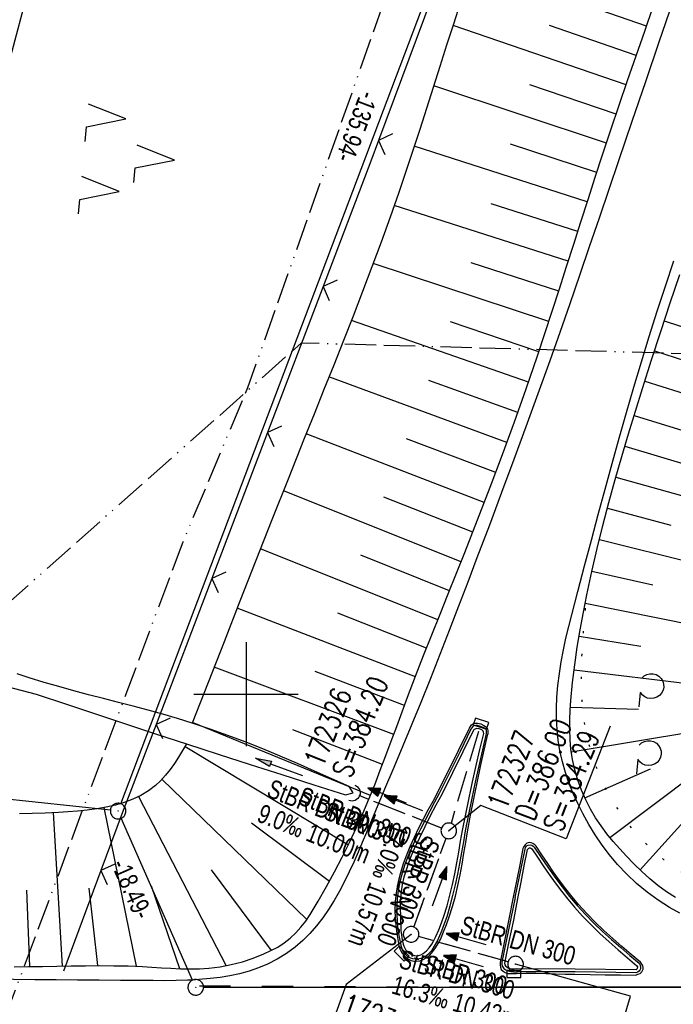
# Model space of a CAD drawing. Extents: x 508935 to 509681, y 453001 to 454023.
# Tile 15 of 36: x 509178 to 509241, y 453470 to 453565. Entities that reach past the tile are written whole.
import ezdxf

# ---------------------------------------------------------------- set-up
doc = ezdxf.new("R2010")
doc.units = 0
doc.header["$LTSCALE"] = 10
doc.header["$MEASUREMENT"] = 0
for name, pattern in [('ACAD_ISO13W100', [36, 12, -3, 12, -3, 0, -3, 0, -3]), ('AUSGEZOGEN', [0]), ('LT00', [0]), ('LT02', [0.4, 0.2, -0.2]), ('LT07', [0.22, 0.02, -0.2]), ('LT12', [0.4, 0.3, -0.1]), ('STRICHLINIE2', [0.375, 0.25, -0.125])]:
    doc.linetypes.add(name, pattern=pattern)
doc.layers.get('0').update_dxf_attribs({"linetype": 'LT00'})
for name, color, linetype in [('--EK_FBR', 1, 'LT00'), ('--EK_Halt-Pfeil', 4, 'LT00'), ('--EK_Haltung', 7, 'STRICHLINIE2'), ('--EK_Haltung-Text', 140, 'LT00'), ('--EK_Schacht-Text', 5, 'LT00'), ('--EL_DFK_AB_L', 21, 'LT00'), ('--EL_DFK_AB_P', 7, 'LT00'), ('--EL_Halt-Pfeil', 4, 'LT00'), ('--EL_Haltung', 182, 'STRICHLINIE2'), ('--EL_Haltung-Text', 182, 'LT00'), ('ABSTAND', 8, 'LT00'), ('DFK_AB_L', 21, 'LT00'), ('DFK_AB_P', 7, 'LT00'), ('DFK_KATASTER', 250, 'LT00'), ('DFK_NUTZUNG', 250, 'LT00'), ('DL', 182, 'LT12'), ('DL_PFEIL', 201, 'LT00'), ('DL_TEXT', 182, 'LT00'), ('GASLTG', 250, 'ACAD_ISO13W100'), ('GEHOELZ_SYMB', 252, 'Continuous'), ('PFEIL', 140, 'AUSGEZOGEN'), ('V118_AFBR_BAB', 250, 'LT00'), ('V118_BOESCH', 250, 'LT00'), ('V118_BOSCHUNG', 250, 'LT00'), ('V118_GEHOELZ', 250, 'LT07'), ('V118_GRABEN', 250, 'LT00'), ('V118_H_BORD', 8, 'LT00'), ('V118_KA_PRUF', 182, 'LT00'), ('V118_LD_MARK', 250, 'LT00'), ('V118_LG_MARK', 250, 'LT02'), ('V118_RASTER', 250, 'LT00'), ('V118_RINNE', 182, 'LT00'), ('V118_SINKK', 182, 'LT00'), ('V118_UK_DURCH', 182, 'LT00'), ('V118_ZAUN', 40, 'LT00')]:
    doc.layers.add(name, color=color, linetype=linetype)
doc.styles.add('Haltungsbeschriftung', font='ARIAL.TTF', dxfattribs={"width": 0.75})
doc.styles.add('schachtbeschriftung', font='romans.shx', dxfattribs={"width": 0.75, "height": 2})
doc.styles.get("Standard").update_dxf_attribs({"font": 'ARIAL.TTF'})

# ---------------------------------------------------------------- blocks, each defined once
blk = doc.blocks.new('SYMB0003')
at = {"color": 0, "linetype": 'ByBlock'}
for p, q in [((-0.015712, 0), (0.010166, 0.012015)), ((0, -0.021257), (-0.015712, 0)), ((0.010166, 0.012015), (0, -0.021257))]:
    blk.add_line(p, q, dxfattribs=at)
for points in [[(-0.031395, 0.499013), (-0.093691, 0.491144), (-0.154509, 0.475528), (-0.21289, 0.452414), (-0.267913, 0.422164), (-0.318712, 0.385257), (-0.364484, 0.342274), (-0.404509, 0.293893), (-0.438154, 0.240877), (-0.464888, 0.184062), (-0.484292, 0.124345), (-0.496058, 0.062667), (-0.5, 0)], [(-0.5, 0), (-0.496058, -0.062667), (-0.484292, -0.124345), (-0.464888, -0.184062), (-0.438154, -0.240877), (-0.404509, -0.293893), (-0.364485, -0.342274), (-0.318712, -0.385257), (-0.267914, -0.422164), (-0.21289, -0.452414), (-0.154509, -0.475529), (-0.093691, -0.491144), (-0.031395, -0.499014), (0.031395, -0.499014)], [(0.5, 0), (0.496057, 0.062667), (0.484292, 0.124345), (0.464888, 0.184062), (0.438153, 0.240877), (0.404509, 0.293893), (0.364484, 0.342274), (0.318712, 0.385257), (0.267913, 0.422164), (0.21289, 0.452414), (0.154509, 0.475528), (0.093691, 0.491144), (0.031395, 0.499013), (-0.031395, 0.499013)], [(0.031395, -0.499014), (0.093691, -0.491144), (0.154509, -0.475529), (0.21289, -0.452414), (0.267914, -0.422164), (0.318712, -0.385257), (0.364485, -0.342274), (0.404509, -0.293893), (0.438154, -0.240877), (0.464889, -0.184062), (0.484292, -0.124345), (0.496058, -0.062667), (0.5, 0)]]:
    blk.add_lwpolyline(points, dxfattribs=at)
blk = doc.blocks.new('SYMB7221')
at = {"color": 0, "linetype": 'ByBlock'}
for p, q in [((0, 0.435), (-0.11, 0.065)), ((0.11, 0.065), (0, 0.435)), ((0.25, 0.065), (0.11, 0.065)), ((-0.35, -0.065), (-0.46, -0.435)), ((0.35, -0.065), (0.24, -0.435))]:
    blk.add_line(p, q, dxfattribs=at)
for points in [[(-0.1, -0.435), (-0.24, -0.435), (-0.35, -0.065)], [(0.6, -0.435), (0.46, -0.435), (0.35, -0.065)]]:
    blk.add_lwpolyline(points, dxfattribs=at)
blk = doc.blocks.new('Pfreil3')
at = {"layer": 'PFEIL'}
blk.add_hatch(color=256, dxfattribs=at).paths.add_polyline_path([(-1.549, 0.273), (-1.549, -0.273), (0, 0)])
for p, q in [((-1.549, 0), (-4.831, 0)), ((-1.549, -0.273), (-1.549, 0.273)), ((-1.549, 0.273), (0, 0)), ((0, 0), (-1.549, -0.273))]:
    blk.add_line(p, q, dxfattribs=at)
blk = doc.blocks.new('GEHOELZ_SYMB')
at = {"layer": 'GEHOELZ_SYMB'}
blk.add_line((0, 0), (1.4, 0), dxfattribs=at)
blk.add_lwpolyline([(-1.388, 0.017), (-1.612, 0.221), (-1.778, 0.474), (-1.876, 0.761), (-1.898, 1.063), (-1.844, 1.361), (-1.718, 1.636), (-1.526, 1.87), (-1.282, 2.05), (-1, 2.162), (-0.7, 2.2), (-0.4, 2.162), (-0.118, 2.05), (0.126, 1.87), (0.318, 1.636), (0.444, 1.361), (0.498, 1.063), (0.476, 0.761), (0.378, 0.474), (0.212, 0.221), (-0.012, 0.017)], dxfattribs=at)
blk = doc.blocks.new('SYMB0652')
at = {"color": 0, "linetype": 'ByBlock'}
blk.add_lwpolyline([(-0.15, -0.075), (0.15, -0.075), (0.15, 0.075), (-0.15, 0.075), (-0.15, -0.075)], dxfattribs=at)
blk = doc.blocks.new('SYMB1107')
at = {"color": 0, "linetype": 'ByBlock'}
for points in [[(-0.2, 0), (-0.196157, 0.039018), (-0.184776, 0.076537), (-0.166294, 0.111114), (-0.141421, 0.141421), (-0.111114, 0.166294), (-0.076537, 0.184776), (-0.039018, 0.196157), (0, 0.2)], [(0, 0.2), (0.039018, 0.196157), (0.076537, 0.184776), (0.111114, 0.166294), (0.141421, 0.141421), (0.166294, 0.111114), (0.184776, 0.076537), (0.196157, 0.039018), (0.2, 0)]]:
    blk.add_lwpolyline(points, dxfattribs=at)
blk = doc.blocks.new('SYMB0024')
at = {"color": 0, "linetype": 'ByBlock'}
for p, q in [((-0.5, 0.5), (0, 0)), ((0, 0), (0.5, 0.5))]:
    blk.add_line(p, q, dxfattribs=at)
blk = doc.blocks.new('SYMB0070')
at = {"color": 0, "linetype": 'ByBlock'}
for p, q in [((-0.5, 0), (0.2, 0)), ((0.5, 0), (0.2, 0.1)), ((0.2, 0.1), (0.2, 0)), ((0.468, 0), (0.21, 0.086)), ((0.21, 0.086), (0.21, -0.086)), ((0.21, -0.086), (0.468, 0)), ((0.22, -0.072), (0.437, 0)), ((0.23, -0.058), (0.405, 0)), ((0.24, -0.045), (0.374, 0)), ((0.342, 0), (0.25, 0.031)), ((0.25, 0.031), (0.25, -0.031)), ((0.25, -0.031), (0.342, 0)), ((0.26, -0.017), (0.31, 0)), ((0.27, -0.003), (0.279, 0))]:
    blk.add_line(p, q, dxfattribs=at)
for points in [[(0.2, 0), (0.2, -0.1), (0.5, 0)], [(0.437, 0), (0.22, 0.072), (0.22, -0.072)], [(0.405, 0), (0.23, 0.058), (0.23, -0.058)], [(0.374, 0), (0.24, 0.045), (0.24, -0.045)], [(0.31, 0), (0.26, 0.017), (0.26, -0.017)], [(0.279, 0), (0.27, 0.003), (0.27, -0.003)]]:
    blk.add_lwpolyline(points, dxfattribs=at)

msp = doc.modelspace()

# ---------------------------------------------------------------- linework, layer by layer
at = {"layer": '--EK_FBR', "color": 2}
for points in [[(509240.944, 453566.39), (509239.647, 453562.591), (509238.349, 453558.793), (509237.054, 453554.993), (509235.761, 453551.193), (509234.829, 453548.446), (509233.898, 453545.698), (509232.965, 453542.951), (509232.027, 453540.206), (509231.083, 453537.464), (509230.129, 453534.724), (509229.164, 453531.989), (509228.031, 453528.829), (509226.881, 453525.675), (509225.718, 453522.525), (509224.545, 453519.379), (509223.364, 453516.235), (509222.177, 453513.093), (509221.296, 453510.768), (509220.412, 453508.445), (509219.52, 453506.125), (509218.619, 453503.81), (509217.706, 453501.499), (509216.779, 453499.196), (509215.925, 453497.115), (509215.06, 453495.039), (509214.188, 453492.965), (509213.312, 453490.892), (509212.435, 453488.816), (509211.561, 453486.735), (509211.161, 453485.779), (509210.757, 453484.825), (509210.342, 453483.876), (509209.912, 453482.935), (509209.46, 453482.006), (509208.98, 453481.092), (509208.467, 453480.195), (509207.916, 453479.32), (509207.361, 453478.525), (509206.765, 453477.759), (509206.126, 453477.029), (509205.442, 453476.344), (509204.711, 453475.711), (509203.872, 453475.095), (509202.984, 453474.552), (509202.055, 453474.082), (509201.183, 453473.721), (509200.288, 453473.419), (509199.374, 453473.17), (509198.447, 453472.969), (509197.511, 453472.812), (509196.57, 453472.693), (509195.473, 453472.596), (509194.861, 453472.562)], [(509241.671, 453478.987), (509240.671, 453479.534), (509239.57, 453480.228), (509238.513, 453480.993), (509237.507, 453481.824), (509236.554, 453482.716), (509235.658, 453483.663), (509234.897, 453484.567), (509234.185, 453485.51), (509233.521, 453486.488), (509232.903, 453487.497), (509232.33, 453488.534), (509231.849, 453489.496), (509231.408, 453490.477), (509231.012, 453491.476), (509230.666, 453492.492), (509230.375, 453493.523), (509230.144, 453494.568), (509229.982, 453495.585), (509229.875, 453496.61), (509229.821, 453497.64), (509229.816, 453498.671), (509229.856, 453499.701), (509229.95, 453500.847), (509230.089, 453501.987), (509230.269, 453503.121), (509230.482, 453504.251), (509230.724, 453505.377), (509230.989, 453506.5), (509231.27, 453507.62), (509231.562, 453508.737), (509231.858, 453509.854), (509232.512, 453512.32), (509233.165, 453514.783), (509233.819, 453517.243), (509234.478, 453519.698), (509235.145, 453522.149), (509235.825, 453524.595), (509236.519, 453527.036), (509237.233, 453529.473), (509237.968, 453531.906), (509238.723, 453534.335), (509239.494, 453536.76), (509240.278, 453539.182), (509241.072, 453541.601)]]:
    msp.add_lwpolyline(points, dxfattribs=at)
at = {"layer": '--EK_FBR'}
for points in [[(509221.465, 453496.728), (509221.557, 453496.899), (509221.664, 453497.05), (509221.799, 453497.161), (509221.999, 453497.22), (509222.219, 453497.221), (509222.542, 453497.145), (509222.842, 453496.996), (509222.983, 453496.9), (509223.105, 453496.788), (509223.19, 453496.658), (509223.228, 453496.506), (509223.228, 453496.34), (509223.21, 453496.167)], [(509218.393, 453490.567), (509219.337, 453492.454), (509221.465, 453496.728)], [(509218.671, 453476.463), (509218.965, 453477.176), (509219.249, 453477.891), (509219.515, 453478.612), (509219.835, 453479.606), (509220.111, 453480.613), (509220.35, 453481.63), (509220.561, 453482.657), (509220.752, 453483.69), (509220.929, 453484.726), (509221.102, 453485.764), (509221.277, 453486.801), (509221.562, 453488.374), (509221.867, 453489.94), (509222.188, 453491.501), (509222.522, 453493.059), (509222.864, 453494.614), (509223.21, 453496.167)], [(509218.393, 453490.567), (509217.925, 453489.713), (509217.461, 453488.857), (509217.006, 453487.996), (509216.566, 453487.128), (509216.143, 453486.25), (509215.743, 453485.359), (509215.404, 453484.538), (509215.096, 453483.704), (509214.827, 453482.859), (509214.606, 453482.001), (509214.44, 453481.132), (509214.328, 453480.139), (509214.296, 453479.139), (509214.344, 453478.141), (509214.406, 453477.575), (509214.487, 453477.012), (509214.581, 453476.451), (509214.681, 453475.89)], [(509227.87, 453485.398), (509227.719, 453485.544), (509227.55, 453485.669), (509227.371, 453485.744), (509227.18, 453485.761), (509226.971, 453485.691), (509226.796, 453485.551), (509226.677, 453485.383), (509226.583, 453485.198)], [(509226.583, 453485.198), (509226.279, 453483.632), (509225.973, 453482.067), (509225.664, 453480.502), (509225.246, 453478.419), (509224.824, 453476.337), (509224.398, 453474.256)], [(509237.882, 453474.262), (509236.988, 453475.014), (509236.1, 453475.77), (509235.224, 453476.537), (509234.363, 453477.318), (509233.525, 453478.118), (509232.714, 453478.943), (509231.937, 453479.798), (509231.304, 453480.552), (509230.695, 453481.327), (509230.106, 453482.12), (509229.533, 453482.927), (509228.972, 453483.745), (509228.419, 453484.57), (509227.87, 453485.398)], [(509214.681, 453475.89), (509214.752, 453475.627), (509214.849, 453475.376), (509214.993, 453475.141), (509215.171, 453474.925), (509215.396, 453474.702), (509215.651, 453474.523), (509215.867, 453474.432), (509216.098, 453474.38), (509216.336, 453474.366), (509216.676, 453474.412), (509217.002, 453474.523), (509217.302, 453474.687), (509217.649, 453474.962), (509217.948, 453475.291), (509218.209, 453475.66), (509218.446, 453476.055), (509218.671, 453476.463)], [(509224.398, 453474.256), (509224.404, 453474.011), (509224.435, 453473.782), (509224.514, 453473.586), (509224.676, 453473.419), (509224.897, 453473.292), (509225.147, 453473.184)], [(509237.417, 453473.038), (509237.635, 453473.108), (509237.834, 453473.201), (509237.995, 453473.339), (509238.072, 453473.464), (509238.119, 453473.606), (509238.13, 453473.751), (509238.087, 453473.931), (509237.996, 453474.099), (509237.882, 453474.262)], [(509194.861, 453472.562), (509194.376, 453472.536), (509193.278, 453472.505), (509192.181, 453472.496), (509191.083, 453472.5), (509189.985, 453472.511), (509187.934, 453472.529), (509185.883, 453472.542), (509183.832, 453472.555), (509181.781, 453472.57), (509179.73, 453472.59), (509177.68, 453472.616), (509175.629, 453472.653), (509173.579, 453472.703), (509172.21, 453472.744), (509170.841, 453472.786), (509169.472, 453472.824), (509168.28, 453472.851), (509167.088, 453472.872), (509165.896, 453472.892)], [(509225.147, 453473.184), (509225.459, 453473.179), (509225.717, 453473.183), (509225.974, 453473.19), (509226.909, 453473.206), (509227.843, 453473.204), (509228.778, 453473.188), (509229.713, 453473.163), (509230.647, 453473.135), (509231.582, 453473.108), (509233.041, 453473.077), (509234.5, 453473.057), (509235.958, 453473.046), (509237.417, 453473.038)]]:
    msp.add_lwpolyline(points, dxfattribs=at)
at = {"layer": '--EK_Haltung'}
for p, q in [((509218.772, 453487.153), (509210.857, 453490.262)), ((509216.108, 453477.649), (509219.213, 453486.174)), ((509225.163, 453474.293), (509216.572, 453476.739))]:
    msp.add_line(p, q, dxfattribs=at)
at = {"layer": '--EK_Schacht-Text', "flags": 128}
for points in [[(509234.959, 453496.922), (509230.748, 453486.108), (509222.549, 453489.3), (509219.47, 453486.879)], [(509215.851, 453476.944), (509209.601, 453472.142), (509206.568, 453463.693), (509217.664, 453459.884)], [(509233.695, 453460.14), (509236.917, 453471.021), (509225.884, 453474.087)]]:
    msp.add_lwpolyline(points, dxfattribs=at)
at = {"layer": '--EL_DFK_AB_L'}
for p, q in [((509187.986, 453489.481), (509235.575, 453615.217)), ((509194.868, 453472.546), (509188.023, 453488.094)), ((509261.36, 453471.85), (509195.92, 453471.859))]:
    msp.add_line(p, q, dxfattribs=at)
at = {"layer": '--EL_Haltung'}
for p, q in [((509218.772, 453487.153), (509210.857, 453490.262)), ((509216.108, 453477.649), (509219.213, 453486.174)), ((509225.163, 453474.293), (509216.572, 453476.739))]:
    msp.add_line(p, q, dxfattribs=at)
at = {"layer": 'DFK_AB_L'}
for p, q in [((509187.986, 453489.481), (509235.575, 453615.217)), ((509194.868, 453472.546), (509188.023, 453488.094)), ((509261.36, 453471.85), (509195.92, 453471.859))]:
    msp.add_line(p, q, dxfattribs=at)
at = {"layer": 'DFK_KATASTER'}
for p, q in [((509224.047, 453736.515), (509159.103, 453492.624)), ((509186.975, 453488.859), (509159.656, 453491.819))]:
    msp.add_line(p, q, dxfattribs=at)
at = {"layer": 'DL'}
for p, q in [((509222.328, 453496.419), (509219.685, 453487.596)), ((509218.772, 453487.153), (509210.857, 453490.262)), ((509216.108, 453477.649), (509219.213, 453486.174)), ((509225.163, 453474.293), (509216.572, 453476.739))]:
    msp.add_line(p, q, dxfattribs=at)
at = {"layer": 'GASLTG', "ltscale": 0.025, "flags": 128}
for points in [[(509459.381, 453949.112), (509450.196, 453919.851), (509421.354, 453829.736), (509387.428, 453752.089), (509387.146, 453749.694), (509386.64, 453747.986), (509386.112, 453746.637), (509385.69, 453745.92), (509384.192, 453743.857), (509374.905, 453735.128), (509347.994, 453710.57), (509336.988, 453701.015), (509323.699, 453693.585), (509283.734, 453672.575), (509252.459, 453655.66), (509248.049, 453653.587), (509245.293, 453652.332), (509242.734, 453646.853), (509241.025, 453642.694), (509234.184, 453624.446), (509228.881, 453610.741), (509200.148, 453529.409), (509193.921, 453514.6), (509160.389, 453424.952), (509155.129, 453408.751), (509155.364, 453404.525), (509170.116, 453341.463), (509176.159, 453307.482), (509192.318, 453255.421), (509195.121, 453180.839), (509226.667, 453135.573), (509237.824, 453121.89), (509240.237, 453119.271), (509241.217, 453115.745), (509239.948, 453112.701), (509210.115, 453054.132), (509209.855, 453053.623)], [(509262.216, 453532.122), (509205.306, 453533.712), (509165.045, 453498.004), (509134.504, 453499.266), (509068.027, 453501.84)]]:
    msp.add_lwpolyline(points, dxfattribs=at)
at = {"layer": 'V118_AFBR_BAB', "color": 0}
for points in [[(509240.944, 453566.39), (509239.647, 453562.591), (509238.349, 453558.793), (509237.054, 453554.993), (509235.761, 453551.193), (509234.829, 453548.446), (509233.898, 453545.698), (509232.965, 453542.951), (509232.027, 453540.206), (509231.083, 453537.464), (509230.129, 453534.724), (509229.164, 453531.989), (509228.031, 453528.829), (509226.881, 453525.675), (509225.718, 453522.525), (509224.545, 453519.379), (509223.364, 453516.235), (509222.177, 453513.093), (509221.296, 453510.768), (509220.412, 453508.445), (509219.52, 453506.125), (509218.619, 453503.81), (509217.706, 453501.499), (509216.779, 453499.196), (509215.925, 453497.115), (509215.06, 453495.039), (509214.188, 453492.965), (509213.312, 453490.892), (509212.435, 453488.816), (509211.561, 453486.735), (509211.161, 453485.779), (509210.757, 453484.825), (509210.342, 453483.876), (509209.912, 453482.935), (509209.46, 453482.006), (509208.98, 453481.092), (509208.467, 453480.195), (509207.916, 453479.32), (509207.361, 453478.525), (509206.765, 453477.759), (509206.126, 453477.029), (509205.442, 453476.344), (509204.711, 453475.711), (509203.872, 453475.095), (509202.984, 453474.552), (509202.055, 453474.082), (509201.183, 453473.721), (509200.288, 453473.419), (509199.374, 453473.17), (509198.447, 453472.969), (509197.511, 453472.812), (509196.57, 453472.693), (509195.473, 453472.596), (509194.861, 453472.562)], [(509241.671, 453478.987), (509240.671, 453479.534), (509239.57, 453480.228), (509238.513, 453480.993), (509237.507, 453481.824), (509236.554, 453482.716), (509235.658, 453483.663), (509234.897, 453484.567), (509234.185, 453485.51), (509233.521, 453486.488), (509232.903, 453487.497), (509232.33, 453488.534), (509231.849, 453489.496), (509231.408, 453490.477), (509231.012, 453491.476), (509230.666, 453492.492), (509230.375, 453493.523), (509230.144, 453494.568), (509229.982, 453495.585), (509229.875, 453496.61), (509229.821, 453497.64), (509229.816, 453498.671), (509229.856, 453499.701), (509229.95, 453500.847), (509230.089, 453501.987), (509230.269, 453503.121), (509230.482, 453504.251), (509230.724, 453505.377), (509230.989, 453506.5), (509231.27, 453507.62), (509231.562, 453508.737), (509231.858, 453509.854), (509232.512, 453512.32), (509233.165, 453514.783), (509233.819, 453517.243), (509234.478, 453519.698), (509235.145, 453522.149), (509235.825, 453524.595), (509236.519, 453527.036), (509237.233, 453529.473), (509237.968, 453531.906), (509238.723, 453534.335), (509239.494, 453536.76), (509240.278, 453539.182), (509241.072, 453541.601)]]:
    msp.add_lwpolyline(points, dxfattribs=at)
at = {"layer": 'V118_AFBR_BAB'}
for points in [[(509221.465, 453496.728), (509221.557, 453496.899), (509221.664, 453497.05), (509221.799, 453497.161), (509221.999, 453497.22), (509222.219, 453497.221), (509222.542, 453497.145), (509222.842, 453496.996), (509222.983, 453496.9), (509223.105, 453496.788), (509223.19, 453496.658), (509223.228, 453496.506), (509223.228, 453496.34), (509223.21, 453496.167)], [(509218.393, 453490.567), (509219.337, 453492.454), (509221.465, 453496.728)], [(509218.671, 453476.463), (509218.965, 453477.176), (509219.249, 453477.891), (509219.515, 453478.612), (509219.835, 453479.606), (509220.111, 453480.613), (509220.35, 453481.63), (509220.561, 453482.657), (509220.752, 453483.69), (509220.929, 453484.726), (509221.102, 453485.764), (509221.277, 453486.801), (509221.562, 453488.374), (509221.867, 453489.94), (509222.188, 453491.501), (509222.522, 453493.059), (509222.864, 453494.614), (509223.21, 453496.167)], [(509218.393, 453490.567), (509217.925, 453489.713), (509217.461, 453488.857), (509217.006, 453487.996), (509216.566, 453487.128), (509216.143, 453486.25), (509215.743, 453485.359), (509215.404, 453484.538), (509215.096, 453483.704), (509214.827, 453482.859), (509214.606, 453482.001), (509214.44, 453481.132), (509214.328, 453480.139), (509214.296, 453479.139), (509214.344, 453478.141), (509214.406, 453477.575), (509214.487, 453477.012), (509214.581, 453476.451), (509214.681, 453475.89)], [(509227.87, 453485.398), (509227.719, 453485.544), (509227.55, 453485.669), (509227.371, 453485.744), (509227.18, 453485.761), (509226.971, 453485.691), (509226.796, 453485.551), (509226.677, 453485.383), (509226.583, 453485.198)], [(509226.583, 453485.198), (509226.279, 453483.632), (509225.973, 453482.067), (509225.664, 453480.502), (509225.246, 453478.419), (509224.824, 453476.337), (509224.398, 453474.256)], [(509237.882, 453474.262), (509236.988, 453475.014), (509236.1, 453475.77), (509235.224, 453476.537), (509234.363, 453477.318), (509233.525, 453478.118), (509232.714, 453478.943), (509231.937, 453479.798), (509231.304, 453480.552), (509230.695, 453481.327), (509230.106, 453482.12), (509229.533, 453482.927), (509228.972, 453483.745), (509228.419, 453484.57), (509227.87, 453485.398)], [(509214.681, 453475.89), (509214.752, 453475.627), (509214.849, 453475.376), (509214.993, 453475.141), (509215.171, 453474.925), (509215.396, 453474.702), (509215.651, 453474.523), (509215.867, 453474.432), (509216.098, 453474.38), (509216.336, 453474.366), (509216.676, 453474.412), (509217.002, 453474.523), (509217.302, 453474.687), (509217.649, 453474.962), (509217.948, 453475.291), (509218.209, 453475.66), (509218.446, 453476.055), (509218.671, 453476.463)], [(509224.398, 453474.256), (509224.404, 453474.011), (509224.435, 453473.782), (509224.514, 453473.586), (509224.676, 453473.419), (509224.897, 453473.292), (509225.147, 453473.184)], [(509237.417, 453473.038), (509237.635, 453473.108), (509237.834, 453473.201), (509237.995, 453473.339), (509238.072, 453473.464), (509238.119, 453473.606), (509238.13, 453473.751), (509238.087, 453473.931), (509237.996, 453474.099), (509237.882, 453474.262)], [(509194.861, 453472.562), (509194.376, 453472.536), (509193.278, 453472.505), (509192.181, 453472.496), (509191.083, 453472.5), (509189.985, 453472.511), (509187.934, 453472.529), (509185.883, 453472.542), (509183.832, 453472.555), (509181.781, 453472.57), (509179.73, 453472.59), (509177.68, 453472.616), (509175.629, 453472.653), (509173.579, 453472.703), (509172.21, 453472.744), (509170.841, 453472.786), (509169.472, 453472.824), (509168.28, 453472.851), (509167.088, 453472.872), (509165.896, 453472.892)], [(509225.147, 453473.184), (509225.459, 453473.179), (509225.717, 453473.183), (509225.974, 453473.19), (509226.909, 453473.206), (509227.843, 453473.204), (509228.778, 453473.188), (509229.713, 453473.163), (509230.647, 453473.135), (509231.582, 453473.108), (509233.041, 453473.077), (509234.5, 453473.057), (509235.958, 453473.046), (509237.417, 453473.038)]]:
    msp.add_lwpolyline(points, dxfattribs=at)
at = {"layer": 'V118_BOESCH'}
for points in [[(509220.574, 453566.327), (509219.911, 453564.312), (509219.258, 453562.294), (509218.612, 453560.273), (509217.969, 453558.251), (509217.325, 453556.229), (509216.677, 453554.209), (509216.022, 453552.192), (509215.355, 453550.178), (509214.672, 453548.17), (509213.835, 453545.783), (509212.974, 453543.403), (509212.092, 453541.032), (509211.192, 453538.666), (509210.278, 453536.306), (509209.352, 453533.95), (509208.418, 453531.597), (509207.478, 453529.246), (509206.535, 453526.896), (509205.593, 453524.546), (509204.038, 453520.649), (509202.492, 453516.749), (509200.953, 453512.847), (509199.419, 453508.943), (509197.89, 453505.037), (509196.363, 453501.131), (509194.838, 453497.224)], [(509177.739, 453473.842), (509179.103, 453473.85), (509180.468, 453473.87), (509181.835, 453473.895), (509183.201, 453473.919), (509184.569, 453473.939), (509185.937, 453473.947), (509187.305, 453473.939), (509188.675, 453473.91), (509190.044, 453473.854), (509190.958, 453473.801), (509191.872, 453473.743), (509192.786, 453473.689), (509193.698, 453473.648), (509194.609, 453473.631), (509195.518, 453473.646), (509196.425, 453473.702), (509197.508, 453473.834), (509198.583, 453474.039), (509199.645, 453474.313), (509200.691, 453474.656), (509201.716, 453475.066), (509202.391, 453475.38), (509203.044, 453475.731), (509203.665, 453476.126), (509204.244, 453476.57), (509204.782, 453477.076), (509205.273, 453477.632), (509205.727, 453478.226), (509206.151, 453478.85), (509206.552, 453479.494), (509206.938, 453480.147), (509207.735, 453481.542), (509208.501, 453482.94), (509209.236, 453484.345), (509209.939, 453485.76), (509210.611, 453487.19), (509211.214, 453488.55), (509211.793, 453489.923), (509212.352, 453491.307), (509212.895, 453492.7), (509213.426, 453494.1), (509213.949, 453495.504), (509214.468, 453496.909), (509214.988, 453498.315), (509215.512, 453499.719), (509216.274, 453501.716), (509217.049, 453503.706), (509217.835, 453505.691), (509218.628, 453507.672), (509219.423, 453509.651), (509220.218, 453511.631), (509221.008, 453513.612), (509222.233, 453516.731), (509223.437, 453519.86), (509224.616, 453522.999), (509225.768, 453526.148), (509226.891, 453529.307), (509227.982, 453532.477), (509228.698, 453534.616), (509229.402, 453536.758), (509230.096, 453538.904), (509230.784, 453541.052), (509231.469, 453543.2), (509232.154, 453545.349), (509232.841, 453547.497), (509233.534, 453549.643), (509234.235, 453551.786), (509235.028, 453554.165), (509235.832, 453556.54), (509236.645, 453558.912), (509237.464, 453561.282), (509238.287, 453563.651), (509239.11, 453566.02)], [(509241.247, 453480.473), (509240.386, 453481.027), (509239.559, 453481.635), (509238.763, 453482.291), (509237.995, 453482.984), (509237.251, 453483.709), (509236.528, 453484.456), (509235.883, 453485.155), (509235.259, 453485.87), (509234.661, 453486.603), (509234.096, 453487.358), (509233.568, 453488.139), (509233.083, 453488.948), (509232.616, 453489.851), (509232.207, 453490.786), (509231.859, 453491.747), (509231.573, 453492.728), (509231.353, 453493.725), (509231.199, 453494.731), (509231.117, 453495.663), (509231.084, 453496.597), (509231.093, 453497.532), (509231.134, 453498.467), (509231.199, 453499.402), (509231.358, 453501.109), (509231.561, 453502.809), (509231.804, 453504.503), (509232.083, 453506.192), (509232.392, 453507.875), (509232.728, 453509.553), (509233.209, 453511.78), (509233.724, 453513.999), (509234.271, 453516.21), (509234.848, 453518.415), (509235.451, 453520.613), (509236.076, 453522.805), (509236.723, 453524.991), (509237.386, 453527.172), (509238.064, 453529.349), (509238.938, 453532.094), (509239.827, 453534.834), (509240.728, 453537.568), (509241.64, 453540.3)], [(509194.29, 453495.225), (509193.909, 453494.592), (509193.522, 453493.968), (509193.123, 453493.358), (509192.707, 453492.772), (509192.268, 453492.216), (509191.8, 453491.699), (509191.297, 453491.227), (509190.624, 453490.718), (509189.897, 453490.283), (509189.121, 453489.916), (509188.304, 453489.611), (509187.452, 453489.361), (509186.572, 453489.16), (509185.67, 453489.001), (509184.753, 453488.877), (509183.829, 453488.783), (509182.903, 453488.711), (509181.981, 453488.655), (509180.713, 453488.593), (509179.465, 453488.545), (509178.232, 453488.505)]]:
    msp.add_lwpolyline(points, dxfattribs=at)
at = {"layer": 'V118_BOSCHUNG'}
for p, q in [((509238.458, 453564.145), (509221.797, 453569.911)), ((509236.504, 453558.5), (509219.874, 453564.199)), ((509237.474, 453561.311), (509229.149, 453564.192)), ((509234.603, 453552.894), (509218.018, 453558.408)), ((509235.542, 453555.687), (509227.244, 453558.503)), ((509232.771, 453547.279), (509216.157, 453552.605)), ((509233.681, 453550.096), (509225.386, 453552.797)), ((509230.948, 453541.563), (509214.237, 453546.92)), ((509231.862, 453544.434), (509223.535, 453547.09)), ((509229.081, 453535.777), (509212.212, 453541.353)), ((509230.024, 453538.681), (509221.63, 453541.4)), ((509227.115, 453529.952), (509210.113, 453535.884)), ((509228.113, 453532.866), (509219.642, 453535.737)), ((509240.159, 453535.844), (509254.793, 453531.058)), ((509239.215, 453532.955), (509246.635, 453530.57)), ((509225.041, 453524.151), (509207.96, 453530.452)), ((509226.09, 453527.047), (509217.566, 453530.106)), ((509238.288, 453530.06), (509253.287, 453525.323)), ((509237.256, 453526.747), (509251.151, 453522.47)), ((509222.882, 453518.409), (509205.777, 453525.006)), ((509223.972, 453521.276), (509215.421, 453524.503)), ((509236.368, 453523.799), (509242.913, 453521.867)), ((509235.515, 453520.842), (509248.066, 453517.3)), ((509220.654, 453512.723), (509203.595, 453519.532)), ((509221.777, 453515.563), (509213.231, 453518.916)), ((509234.7, 453517.86), (509240.796, 453516.235)), ((509233.932, 453514.854), (509245.846, 453511.891)), ((509218.42, 453507.154), (509201.388, 453513.953)), ((509219.533, 453509.926), (509211.014, 453513.341)), ((509233.215, 453511.809), (509239.077, 453510.484)), ((509232.56, 453508.725), (509244.25, 453506.397)), ((509216.257, 453501.673), (509199.155, 453508.269)), ((509217.325, 453504.405), (509208.8, 453507.764)), ((509231.978, 453505.575), (509237.922, 453504.599)), ((509214.185, 453496.143), (509196.934, 453502.593)), ((509215.217, 453498.931), (509206.627, 453502.172)), ((509231.501, 453502.344), (509243.86, 453500.858)), ((509231.153, 453498.762), (509237.688, 453498.577)), ((509211.938, 453490.278), (509194.855, 453497.268)), ((509213.103, 453493.244), (509204.49, 453496.565)), ((509231.231, 453494.483), (509244.718, 453496.695)), ((509194.148, 453494.988), (509209.832, 453485.539)), ((509234.943, 453486.251), (509245.807, 453494.435)), ((509232.524, 453490.05), (509238.84, 453492.841)), ((509191.925, 453491.831), (509205.829, 453478.372)), ((509189.686, 453490.174), (509198.079, 453473.935)), ((509181.466, 453488.628), (509182.355, 453473.904)), ((509186.337, 453489.115), (509189.455, 453473.881)), ((509237.847, 453483.125), (509242.341, 453488.098)), ((509200.523, 453487.636), (509208.022, 453482.058)), ((509196.648, 453483.144), (509202.429, 453475.4)), ((509178.912, 453481.184), (509179.198, 453473.852)), ((509184.906, 453481.376), (509185.744, 453473.946)), ((509190.905, 453481.615), (509193.605, 453473.652))]:
    msp.add_line(p, q, dxfattribs=at)
at = {"layer": 'V118_GEHOELZ', "flags": 128}
msp.add_lwpolyline([(509271.526, 453474.578), (509269.382, 453475.02), (509267.237, 453475.466), (509265.094, 453475.919), (509262.951, 453476.382), (509260.809, 453476.86), (509258.669, 453477.356), (509256.53, 453477.873), (509254.394, 453478.415), (509252.259, 453478.986), (509250.127, 453479.588), (509249.073, 453479.9), (509248.024, 453480.227), (509246.982, 453480.573), (509245.952, 453480.945), (509244.938, 453481.349), (509243.942, 453481.789), (509242.969, 453482.272), (509242.022, 453482.803), (509241.104, 453483.388), (509240.122, 453484.108), (509239.184, 453484.895), (509238.294, 453485.746), (509237.454, 453486.655), (509236.667, 453487.616), (509235.936, 453488.625), (509235.263, 453489.676), (509234.653, 453490.763), (509234.107, 453491.882), (509233.63, 453493.027), (509233.222, 453494.193), (509232.889, 453495.374), (509232.658, 453496.414), (509232.482, 453497.461), (509232.353, 453498.513), (509232.268, 453499.568), (509232.221, 453500.626), (509232.208, 453501.685), (509232.223, 453502.743), (509232.266, 453503.881), (509232.331, 453505.018), (509232.414, 453506.153), (509232.511, 453507.287), (509232.617, 453508.42), (509232.728, 453509.553)], dxfattribs=at)
at = {"layer": 'V118_GRABEN'}
for p, q in [((509209.554, 453490.333), (509210.295, 453490.516)), ((509210.295, 453490.516), (509209.895, 453491.142))]:
    msp.add_line(p, q, dxfattribs=at)
for points in [[(509170.013, 453502.565), (509179.862, 453500.002), (509182.746, 453499.04), (509185.63, 453498.08), (509188.515, 453497.123), (509191.402, 453496.17), (509194.29, 453495.225), (509197.34, 453494.236), (509200.391, 453493.254), (509203.444, 453492.277), (509206.499, 453491.304), (509209.554, 453490.333)], [(509209.895, 453491.142), (509208.242, 453491.881), (509206.588, 453492.616), (509204.93, 453493.341), (509203.268, 453494.052), (509201.6, 453494.744), (509199.925, 453495.412), (509198.24, 453496.051), (509196.545, 453496.657), (509194.838, 453497.224), (509193.431, 453497.658), (509192.016, 453498.069), (509190.595, 453498.461), (509189.17, 453498.84), (509187.741, 453499.211), (509186.311, 453499.58), (509184.88, 453499.952), (509183.45, 453500.331), (509182.023, 453500.724), (509180.601, 453501.135), (509179.184, 453501.571), (509178.012, 453501.952)]]:
    msp.add_lwpolyline(points, dxfattribs=at)
at = {"layer": 'V118_H_BORD'}
for p, q in [((509221.856, 453496.548), (509218.794, 453490.378)), ((509231.599, 453473.617), (509226.001, 453473.647)), ((509237.449, 453473.542), (509231.599, 453473.617)), ((509237.53, 453473.619), (509237.449, 453473.542))]:
    msp.add_line(p, q, dxfattribs=at)
for points in [[(509218.794, 453490.378), (509218.24, 453489.35), (509217.693, 453488.318), (509217.158, 453487.277), (509216.642, 453486.222), (509216.152, 453485.15), (509215.867, 453484.479), (509215.601, 453483.801), (509215.362, 453483.114), (509215.158, 453482.42), (509214.996, 453481.719), (509214.884, 453481.012), (509214.834, 453480.459), (509214.811, 453479.902), (509214.809, 453479.342), (509214.819, 453478.779), (509214.836, 453478.214), (509214.851, 453477.764), (509214.875, 453477.315), (509214.918, 453476.871), (509214.989, 453476.434), (509215.099, 453476.007), (509215.167, 453475.812), (509215.248, 453475.62), (509215.355, 453475.424), (509215.493, 453475.256), (509215.645, 453475.145), (509215.816, 453475.055), (509215.992, 453474.975), (509216.172, 453474.914), (509216.355, 453474.887), (509216.575, 453474.912), (509216.791, 453474.989), (509216.996, 453475.101), (509217.324, 453475.356), (509217.601, 453475.661), (509217.836, 453476.002), (509218.039, 453476.367), (509218.222, 453476.745), (509218.506, 453477.393), (509218.763, 453478.043), (509218.995, 453478.697), (509219.306, 453479.694), (509219.579, 453480.705), (509219.82, 453481.728), (509220.036, 453482.759), (509220.234, 453483.797), (509220.422, 453484.839), (509220.606, 453485.882), (509220.794, 453486.924), (509221.095, 453488.489), (509221.416, 453490.046), (509221.754, 453491.598), (509222.104, 453493.145), (509222.461, 453494.689), (509222.823, 453496.232)], [(509222.823, 453496.232), (509222.81, 453496.345), (509222.774, 453496.445), (509222.711, 453496.516), (509222.629, 453496.573), (509222.388, 453496.675), (509222.135, 453496.692), (509221.991, 453496.65), (509221.921, 453496.604), (509221.856, 453496.548)], [(509224.858, 453474.185), (509225.281, 453476.247), (509225.7, 453478.31), (509226.112, 453480.375), (509226.418, 453481.942), (509226.72, 453483.51), (509227.02, 453485.078)], [(509227.02, 453485.078), (509227.124, 453485.18), (509227.164, 453485.218), (509227.21, 453485.243), (509227.287, 453485.24), (509227.362, 453485.211), (509227.432, 453485.171)], [(509227.432, 453485.171), (509227.986, 453484.341), (509228.544, 453483.514), (509229.109, 453482.694), (509229.687, 453481.884), (509230.28, 453481.089), (509230.893, 453480.31), (509231.529, 453479.553), (509232.316, 453478.686), (509233.137, 453477.848), (509233.985, 453477.035), (509234.855, 453476.241), (509235.741, 453475.462), (509236.639, 453474.693), (509237.542, 453473.928)], [(509226.001, 453473.647), (509225.736, 453473.616), (509225.476, 453473.616), (509225.226, 453473.675), (509225.083, 453473.753), (509224.97, 453473.864), (509224.899, 453474.015), (509224.858, 453474.185)], [(509237.542, 453473.928), (509237.575, 453473.839), (509237.585, 453473.752), (509237.565, 453473.685), (509237.53, 453473.619)]]:
    msp.add_lwpolyline(points, dxfattribs=at)
at = {"layer": 'V118_LD_MARK'}
msp.add_line((509244.808, 453471.923), (509224.182, 453471.886), dxfattribs=at)
at = {"layer": 'V118_LG_MARK', "ltscale": 1.5, "flags": 128}
msp.add_lwpolyline([(509195.523, 453472.009), (509211.894, 453471.934), (509224.182, 453471.886)], dxfattribs=at)
at = {"layer": 'V118_RASTER'}
for p, q in [((509199.999, 453505), (509199.999, 453495)), ((509194.997, 453500), (509204.997, 453500))]:
    msp.add_line(p, q, dxfattribs=at)
at = {"layer": 'V118_RINNE'}
msp.add_line((509225.833, 453480.469), (509226.814, 453485.135), dxfattribs=at)
for points in [[(509221.602, 453496.641), (509220.548, 453494.506), (509219.492, 453492.372), (509219.02, 453491.424), (509218.541, 453490.481), (509218.092, 453489.62), (509217.64, 453488.761), (509217.189, 453487.901), (509216.746, 453487.037), (509216.318, 453486.163), (509215.91, 453485.278), (509215.568, 453484.471), (509215.257, 453483.652), (509214.986, 453482.821), (509214.765, 453481.977), (509214.604, 453481.122), (509214.519, 453480.39), (509214.479, 453479.653), (509214.479, 453478.914), (509214.515, 453478.176), (509214.586, 453477.419), (509214.696, 453476.667), (509214.85, 453475.922), (509214.913, 453475.684), (509214.998, 453475.453), (509215.123, 453475.228), (509215.287, 453475.029), (509215.482, 453474.866), (509215.703, 453474.739), (509215.998, 453474.632), (509216.308, 453474.589), (509216.627, 453474.616), (509216.937, 453474.707), (509217.225, 453474.851), (509217.569, 453475.113), (509217.859, 453475.436), (509218.106, 453475.803), (509218.32, 453476.198), (509218.511, 453476.606), (509218.805, 453477.297), (509219.067, 453477.985), (509219.304, 453478.675), (509219.605, 453479.668), (509219.872, 453480.675), (509220.11, 453481.694), (509220.326, 453482.722), (509220.526, 453483.756), (509220.715, 453484.795), (509220.901, 453485.834), (509221.09, 453486.873), (509221.391, 453488.443), (509221.708, 453490.006), (509222.039, 453491.563), (509222.38, 453493.116), (509222.727, 453494.666), (509223.078, 453496.214)], [(509223.078, 453496.214), (509223.088, 453496.378), (509223.075, 453496.529), (509223.018, 453496.651), (509222.913, 453496.732), (509222.781, 453496.794), (509222.6, 453496.87), (509222.42, 453496.935), (509222.232, 453496.981), (509222.051, 453496.997), (509221.883, 453496.963), (509221.773, 453496.884), (509221.683, 453496.771), (509221.602, 453496.641)], [(509226.814, 453485.135), (509226.85, 453485.283), (509226.918, 453485.407), (509227, 453485.469), (509227.1, 453485.509), (509227.269, 453485.535), (509227.429, 453485.506), (509227.563, 453485.42), (509227.682, 453485.302)], [(509227.682, 453485.302), (509228.333, 453484.339), (509228.989, 453483.381), (509229.659, 453482.434), (509230.346, 453481.504), (509231.058, 453480.595), (509231.801, 453479.714), (509232.583, 453478.86), (509233.397, 453478.034), (509234.238, 453477.231), (509235.1, 453476.448), (509235.978, 453475.679), (509236.866, 453474.92), (509237.76, 453474.165)], [(509225.833, 453480.469), (509224.564, 453474.284), (509224.561, 453474.064), (509224.632, 453473.848), (509224.762, 453473.666), (509224.955, 453473.531), (509225.176, 453473.449), (509225.441, 453473.395), (509225.708, 453473.368), (509225.977, 453473.355)], [(509237.76, 453474.165), (509237.842, 453473.975), (509237.883, 453473.774), (509237.87, 453473.637), (509237.824, 453473.507), (509237.746, 453473.4), (509237.606, 453473.311), (509237.44, 453473.253)], [(509237.44, 453473.253), (509235.496, 453473.285), (509233.553, 453473.314), (509231.609, 453473.336), (509229.732, 453473.348), (509227.854, 453473.353), (509225.977, 453473.355)]]:
    msp.add_lwpolyline(points, dxfattribs=at)
at = {"layer": 'V118_ZAUN'}
for p, q in [((509217.977, 453567.221), (509212.721, 453553.172)), ((509207.391, 453539.151), (509202.048, 453525.135)), ((509202.048, 453525.135), (509196.705, 453511.118)), ((509196.705, 453511.118), (509191.363, 453497.102)), ((509186.061, 453483.07), (509182.461, 453473.408))]:
    msp.add_line(p, q, dxfattribs=at)
for points in [[(509212.721, 453553.172), (509211.97, 453551.165), (509207.391, 453539.151)], [(509191.363, 453497.102), (509188.111, 453488.572), (509186.061, 453483.07)]]:
    msp.add_lwpolyline(points, dxfattribs=at)

# ---------------------------------------------------------------- block references
at = {"layer": '--EK_Halt-Pfeil', "yscale": 4, "zscale": 4}
for p, xscale, rotation in [((509213.553, 453490.277), 4.000000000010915, 158.5554999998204), ((509218.6, 453481.569), 4.000000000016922, 69.98560000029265), ((509221.141, 453476.477), 4.000000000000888, 164.1080200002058)]:
    msp.add_blockref('SYMB0070', p, dxfattribs=dict(at, xscale=xscale, rotation=rotation))
at = {"layer": '--EL_DFK_AB_P', "xscale": 1.500000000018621, "yscale": 1.5, "zscale": 1.5, "rotation": 264.7377099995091}
for p in [(509187.72, 453488.78), (509195.17, 453471.859)]:
    msp.add_blockref('SYMB0003', p, dxfattribs=at)
at = {"layer": '--EL_Halt-Pfeil', "yscale": 4, "zscale": 4}
for p, xscale, rotation in [((509215.113, 453489.542), 4.000000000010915, 158.5554999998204), ((509218.6, 453481.569), 4.000000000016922, 69.98560000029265), ((509220.878, 453474.374), 4.000000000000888, 164.1080200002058)]:
    msp.add_blockref('SYMB0070', p, dxfattribs=dict(at, xscale=xscale, rotation=rotation))
at = {"layer": 'DFK_AB_P', "xscale": 1.500000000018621, "yscale": 1.5, "zscale": 1.5, "rotation": 264.7377099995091}
for p in [(509187.72, 453488.78), (509195.17, 453471.859)]:
    msp.add_blockref('SYMB0003', p, dxfattribs=at)
at = {"layer": 'DFK_NUTZUNG', "xscale": 10.00000000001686, "yscale": 10, "zscale": 10, "rotation": 264.7377100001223}
msp.add_blockref('SYMB7221', (509188.796, 453551.676), dxfattribs=at)
at = {"layer": 'DL_PFEIL', "yscale": 4, "zscale": 4}
for p, xscale, rotation in [((509215.113, 453489.542), 4.000000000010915, 158.5554999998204), ((509218.6, 453481.569), 4.000000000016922, 69.98560000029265), ((509221.141, 453476.477), 4.000000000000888, 164.1080200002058)]:
    msp.add_blockref('SYMB0070', p, dxfattribs=dict(at, xscale=xscale, rotation=rotation))
at = {"layer": 'GEHOELZ_SYMB', "rotation": 264.7377000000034}
for p in [(509237.852, 453500.173), (509237.614, 453493.74)]:
    msp.add_blockref('GEHOELZ_SYMB', p, dxfattribs=at)
at = {"layer": 'PFEIL', "rotation": 159.6719305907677}
msp.add_blockref('Pfreil3', (509200.905, 453493.866), dxfattribs=at)
at = {"layer": 'V118_KA_PRUF', "xscale": 1.499999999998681, "yscale": 1.5, "zscale": 1.5, "rotation": 248.7249099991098}
for p in [(509219.47, 453486.879), (509215.851, 453476.944), (509225.884, 453474.087)]:
    msp.add_blockref('SYMB0003', p, dxfattribs=at)
at = {"layer": 'V118_SINKK', "zscale": 4.5}
for p, xscale, yscale, rotation in [((509222.552, 453497.169), 4.499999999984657, 4.499999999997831, 161.3866885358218), ((509214.942, 453475.082), 4.499999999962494, 4.499999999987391, 315.2360549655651), ((509225.715, 453473.139), 4.499999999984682, 4.499999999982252, 359.3093575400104)]:
    msp.add_blockref('SYMB0652', p, dxfattribs=dict(at, xscale=xscale, yscale=yscale, rotation=rotation))
at = {"layer": 'V118_UK_DURCH', "xscale": 4.000000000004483, "yscale": 4, "zscale": 4, "rotation": 248.7249100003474}
msp.add_blockref('SYMB1107', (509210.159, 453490.536), dxfattribs=at)
at = {"layer": 'V118_ZAUN', "yscale": 2.099999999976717, "zscale": 2.1}
for p, xscale, rotation in [((509212.721, 453553.172), 2.099999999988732, 249.4872699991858), ((509207.391, 453539.151), 2.099999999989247, 249.1340600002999), ((509202.048, 453525.135), 2.099999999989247, 249.1340600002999), ((509196.705, 453511.118), 2.099999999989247, 249.1340600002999), ((509191.363, 453497.102), 2.099999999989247, 249.1340600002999), ((509186.061, 453483.07), 2.100000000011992, 249.5642500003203)]:
    msp.add_blockref('SYMB0024', p, dxfattribs=dict(at, xscale=xscale, rotation=rotation))

# ---------------------------------------------------------------- texts
at = {"layer": '--EK_Haltung-Text', "style": 'Haltungsbeschriftung', "width": 0.75}
for s, rotation, p in [('StBR DN 300', -21.44449, (509201.874, 453490.213)), ('9.0‰ 10.00m', -21.44449, (509200.939, 453487.83)), ('17.0‰ 10.57m', -110.01441, (509213.988, 453487.782)), ('StBR DN 300', -110.01441, (509216.394, 453486.906)), ('StBR DN 300', -15.89199, (509214.566, 453473.764)), ('16.3‰ 10.43m', -15.89199, (509213.865, 453471.302))]:
    msp.add_text(s, height=1.8, rotation=rotation, dxfattribs=at).set_placement(p)
at = {"layer": '--EK_Schacht-Text', "style": 'schachtbeschriftung', "width": 0.75}
for s, rotation, p in [('S=384.20', 68.56656, (509210.064, 453491.83)), ('172326', 68.56656, (509207.383, 453492.883)), ('D=386.00', 68.55551, (509227.643, 453487.718)), ('172327', 68.55551, (509224.962, 453488.771)), ('S=384.29', 68.55551, (509230.323, 453486.664)), ('172328', -20.01442, (509209.075, 453469.429))]:
    msp.add_text(s, height=2, rotation=rotation, dxfattribs=at).set_placement(p)
at = {"layer": '--EL_Haltung-Text', "style": 'Haltungsbeschriftung', "width": 0.75}
for rotation, p in [(-21.44449, (509204.866, 453489.507)), (-110.01441, (509216.394, 453486.906)), (-15.89199, (509220.428, 453477.038))]:
    msp.add_text('StBR DN 300', height=1.8, rotation=rotation, dxfattribs=at).set_placement(p)
at = {"layer": 'ABSTAND', "width": 0.75}
for s, rotation, p in [(' -135.94-', -110.73119, (509211.236, 453558.542)), (' -18.49-', -66.23487, (509186.797, 453484.174))]:
    msp.add_text(s, height=1.8, rotation=rotation, dxfattribs=at).set_placement(p)
at = {"layer": 'DL_TEXT', "style": 'Haltungsbeschriftung', "width": 0.75}
for rotation, p in [(-21.44449, (509207.321, 453488.075)), (-110.01441, (509216.975, 453486.362)), (-15.89199, (509216.966, 453473.305))]:
    msp.add_text('StBR 300', height=1.8, rotation=rotation, dxfattribs=at).set_placement(p)

doc.saveas('drawing.dxf')
